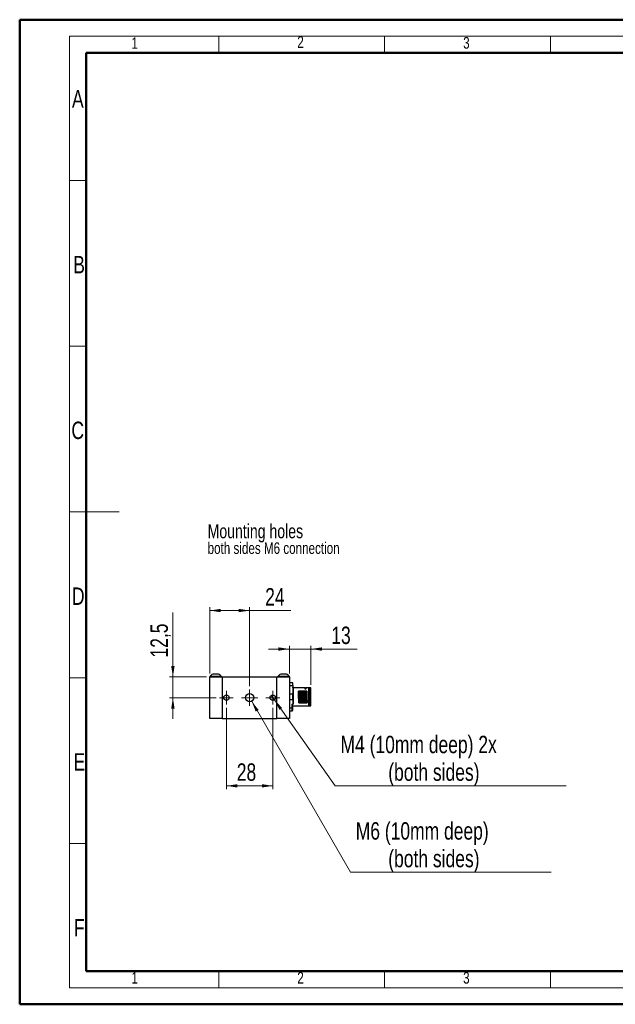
# Model space of a CAD drawing. Header units: millimetres. Extents: x 0 to 420, y 0 to 297.
# Tile 1 of 3: x 0 to 180, y 0 to 297. Entities that reach past the tile are written whole.
import ezdxf

# ---------------------------------------------------------------- set-up
doc = ezdxf.new("R2010")
doc.units = ezdxf.units.MM
doc.styles.add('SLDTEXTSTYLE0', font='TXT', dxfattribs={"width": 0.75})
doc.dimstyles.new('SLDDIMSTYLE0', dxfattribs={"dimtxt": 5.25, "dimasz": 3.302, "dimexe": 0, "dimexo": 0.0625, "dimgap": 1.3125, "dimtad": 1, "dimlfac": 2, "dimrnd": 1e-09, "dimzin": 12, "dimdsep": 46, "dimtxsty": 'SLDTEXTSTYLE0', "dimsah": 1, "dimcen": 0.09, "dimadec": 0, "dimazin": 3, "dimtfac": 1, "dimtofl": 0, "dimtmove": 0, "dimatfit": 3, "dimfxl": 1, "dimfrac": 2, "dimtolj": 1, "dimtzin": 12, "dimarcsym": 0})
doc.dimstyles.new('SLDDIMSTYLE1', dxfattribs={"dimtxt": 5.25, "dimasz": 3.302, "dimexe": 0, "dimexo": 0.0625, "dimgap": 1.3125, "dimtad": 1, "dimlfac": 2, "dimrnd": 1e-09, "dimzin": 12, "dimdsep": 46, "dimtxsty": 'SLDTEXTSTYLE0', "dimsah": 1, "dimcen": 0.09, "dimadec": 0, "dimazin": 3, "dimtfac": 1, "dimtmove": 0, "dimatfit": 0, "dimfxl": 1, "dimfrac": 2, "dimtolj": 1, "dimtzin": 12, "dimarcsym": 0})
doc.dimstyles.new('SLDDIMSTYLE2', dxfattribs={"dimtxt": 5.25, "dimasz": 3.302, "dimexe": 0, "dimexo": 0.0625, "dimgap": 1.3125, "dimtad": 0, "dimtih": 1, "dimtoh": 1, "dimlfac": 2, "dimrnd": 1e-09, "dimzin": 12, "dimdsep": 46, "dimtxsty": 'SLDTEXTSTYLE0', "dimsah": 1, "dimcen": 0, "dimadec": 0, "dimazin": 3, "dimtfac": 1, "dimtofl": 0, "dimtmove": 0, "dimatfit": 3, "dimfxl": 1, "dimfrac": 2, "dimtolj": 1, "dimtzin": 12, "dimarcsym": 0})
doc.dimstyles.new('SLDDIMSTYLE3', dxfattribs={"dimtxt": 5.25, "dimasz": 3.302, "dimexe": 0, "dimexo": 0.0625, "dimgap": 1.3125, "dimtad": 0, "dimtih": 1, "dimtoh": 1, "dimlfac": 2, "dimrnd": 1e-09, "dimzin": 12, "dimdsep": 46, "dimtxsty": 'SLDTEXTSTYLE0', "dimblk1": 'NONE', "dimsah": 1, "dimcen": 0, "dimadec": 0, "dimazin": 3, "dimtfac": 1, "dimtmove": 0, "dimatfit": 3, "dimldrblk": 'NONE', "dimfxl": 1, "dimfrac": 2, "dimtolj": 1, "dimtzin": 12, "dimarcsym": 0})
doc.dimstyles.new('SLDDIMSTYLE4', dxfattribs={"dimtxt": 5.25, "dimasz": 3.302, "dimexe": 0, "dimexo": 0.0625, "dimgap": 1.3125, "dimtad": 1, "dimdec": 1, "dimlfac": 2, "dimrnd": 1e-09, "dimzin": 12, "dimdsep": 46, "dimtxsty": 'SLDTEXTSTYLE0', "dimsah": 1, "dimcen": 0.09, "dimadec": 0, "dimazin": 3, "dimtfac": 1, "dimtdec": 1, "dimtmove": 0, "dimatfit": 0, "dimfxl": 1, "dimfrac": 2, "dimtolj": 1, "dimtzin": 12, "dimarcsym": 0})

# ---------------------------------------------------------------- blocks, each defined once
blk = doc.blocks.new('SW_NOTE_0')
at = {"color": 0, "linetype": 'Continuous', "lineweight": 0, "attachment_point": 1, "style": 'SLDTEXTSTYLE0'}
for s, insert, char_height in [('Mounting holes', (0, 5.46), 4.2333), ('both sides M6 connection', (0, -0.01), 3.5)]:
    blk.add_mtext(s, dxfattribs=dict(at, insert=insert, char_height=char_height))
blk = doc.blocks.new('_D_2')
at = {"color": 7, "linetype": 'Continuous', "lineweight": 18}
for p, q in [((81.41, 107.38), (75.06, 107.38)), ((81.41, 99.95), (81.41, 108.38)), ((81.41, 107.38), (87.91, 107.38)), ((87.91, 96.63), (87.91, 108.38)), ((87.91, 107.38), (101.79, 107.38))]:
    blk.add_line(p, q, dxfattribs=at)
for points in [[(81.41, 107.38), (78.1, 107.89), (78.1, 106.87)], [(87.91, 107.38), (91.21, 106.87), (91.21, 107.89)]]:
    blk.add_solid(points, dxfattribs=at)
at = {"color": 7, "linetype": 'Continuous', "lineweight": 18, "insert": (94.03, 114.15), "char_height": 5.25, "attachment_point": 1, "style": 'SLDTEXTSTYLE0'}
blk.add_mtext('13', dxfattribs=at)
blk = doc.blocks.new('_D_3')
at = {"color": 7, "linetype": 'Continuous', "lineweight": 18}
for p, q in [((70.03, 91.62), (99.81, 40.04)), ((99.81, 40.04), (160.31, 40.04))]:
    blk.add_line(p, q, dxfattribs=at)
blk.add_solid([(70.03, 91.62), (71.24, 88.51), (72.12, 89.01)], dxfattribs=at)
at = {"color": 7, "linetype": 'Continuous', "lineweight": 18, "char_height": 5.25, "attachment_point": 1, "style": 'SLDTEXTSTYLE0'}
for s, insert in [('M6 (10mm deep)', (101.4, 55.14)), ('(both sides)', (111.21, 46.8))]:
    blk.add_mtext(s, dxfattribs=dict(at, insert=insert))
blk = doc.blocks.new('_D_4')
at = {"color": 7, "linetype": 'Continuous', "lineweight": 18}
for p, q in [((75.93, 93.38), (76.88, 92.03)), ((76.88, 92.03), (95.22, 66.11)), ((95.22, 66.11), (164.9, 66.11))]:
    blk.add_line(p, q, dxfattribs=at)
blk.add_solid([(76.88, 92.03), (78.38, 89.04), (79.21, 89.63)], dxfattribs=at)
at = {"color": 7, "linetype": 'Continuous', "lineweight": 18, "char_height": 5.25, "attachment_point": 1, "style": 'SLDTEXTSTYLE0'}
for s, insert in [('M4 (10mm deep) 2x', (96.81, 81.22)), ('(both sides)', (111.21, 72.88))]:
    blk.add_mtext(s, dxfattribs=dict(at, insert=insert))
blk = doc.blocks.new('_NONE')
blk = doc.blocks.new('_D_5')
at = {"color": 7, "linetype": 'Continuous', "lineweight": 18}
for p, q in [((57.41, 99.95), (57.41, 119.99)), ((57.41, 118.99), (69.41, 118.99)), ((69.41, 96.2), (69.41, 119.99)), ((69.41, 118.99), (81.85, 118.99))]:
    blk.add_line(p, q, dxfattribs=at)
for points in [[(57.41, 118.99), (60.71, 118.49), (60.71, 119.5)], [(69.41, 118.99), (66.1, 119.5), (66.1, 118.49)]]:
    blk.add_solid(points, dxfattribs=at)
at = {"color": 7, "linetype": 'Continuous', "lineweight": 18, "insert": (74.09, 125.76), "char_height": 5.25, "attachment_point": 1, "style": 'SLDTEXTSTYLE0'}
blk.add_mtext('24', dxfattribs=at)
blk = doc.blocks.new('_D_6')
at = {"color": 7, "linetype": 'Continuous', "lineweight": 18}
for p, q in [((46.27, 98.95), (46.27, 118.4)), ((56.41, 98.95), (45.27, 98.95)), ((46.27, 92.7), (46.27, 98.95)), ((59.33, 92.7), (45.27, 92.7)), ((46.27, 92.7), (46.27, 86.35))]:
    blk.add_line(p, q, dxfattribs=at)
for points in [[(46.27, 98.95), (46.78, 102.25), (45.76, 102.25)], [(46.27, 92.7), (45.76, 89.4), (46.78, 89.4)]]:
    blk.add_solid(points, dxfattribs=at)
at = {"color": 7, "linetype": 'Continuous', "lineweight": 18, "insert": (39.5, 104.82), "char_height": 5.25, "attachment_point": 1, "rotation": 90, "style": 'SLDTEXTSTYLE0'}
blk.add_mtext('12,5', dxfattribs=at)
blk = doc.blocks.new('_D_7')
at = {"color": 7, "linetype": 'Continuous', "lineweight": 18}
for p, q in [((62.41, 89.63), (62.41, 65.11)), ((76.41, 89.63), (76.41, 65.11)), ((76.41, 66.11), (62.41, 66.11))]:
    blk.add_line(p, q, dxfattribs=at)
for points in [[(62.41, 66.11), (65.71, 65.61), (65.71, 66.62)], [(76.41, 66.11), (73.1, 66.62), (73.1, 65.61)]]:
    blk.add_solid(points, dxfattribs=at)
at = {"color": 7, "linetype": 'Continuous', "lineweight": 18, "insert": (65.53, 72.88), "char_height": 5.25, "attachment_point": 1, "style": 'SLDTEXTSTYLE0'}
blk.add_mtext('28', dxfattribs=at)
blk = doc.blocks.new('SW_CENTERMARKSYMBOL_0')
at = {"color": 0, "linetype": 'Continuous', "lineweight": 0}
for p, q in [((-1.25, 0), (-2.075, 0)), ((0, 0), (-1.25, 0)), ((0, 1.25), (0, 2.075)), ((0, 0), (0, 1.25)), ((0, 0), (0, -1.25)), ((0, 0), (1.25, 0)), ((1.25, 0), (2.075, 0)), ((0, -1.25), (0, -2.075))]:
    blk.add_line(p, q, dxfattribs=at)
blk = doc.blocks.new('SW_CENTERMARKSYMBOL_1')
at = {"color": 0, "linetype": 'Continuous', "lineweight": 0}
for p, q in [((-1.25, 0), (-2.075, 0)), ((0, 0), (-1.25, 0)), ((0, 1.25), (0, 2.075)), ((0, 0), (0, 1.25)), ((0, 0), (0, -1.25)), ((0, 0), (1.25, 0)), ((1.25, 0), (2.075, 0)), ((0, -1.25), (0, -2.075))]:
    blk.add_line(p, q, dxfattribs=at)
blk = doc.blocks.new('SW_CENTERMARKSYMBOL_2')
at = {"color": 0, "linetype": 'Continuous', "lineweight": 0}
for p, q in [((-1.25, 0), (-2.5, 0)), ((0, 0), (-1.25, 0)), ((0, 1.25), (0, 2.5)), ((0, 0), (0, 1.25)), ((0, 0), (0, -1.25)), ((0, 0), (1.25, 0)), ((1.25, 0), (2.5, 0)), ((0, -1.25), (0, -2.5))]:
    blk.add_line(p, q, dxfattribs=at)

msp = doc.modelspace()

# ---------------------------------------------------------------- linework, layer by layer
at = {"color": 7, "linetype": 'Continuous', "lineweight": 50}
for p, q in [((0.0788, 0.2148), (0.0788, 297.2148)), ((0.0788, 297.2148), (420.0788, 297.2148)), ((20.0788, 10.2148), (20.0788, 287.2148)), ((20.0788, 287.2148), (410.0788, 287.2148)), ((20.0788, 10.2148), (410.0788, 10.2148)), ((0.0788, 0.2148), (420.0788, 0.2148))]:
    msp.add_line(p, q, dxfattribs=at)
at = {"color": 7, "linetype": 'Continuous', "lineweight": 18}
for p, q in [((15.0788, 292.2148), (415.0788, 292.2148)), ((15.0788, 292.2148), (15.0788, 5.2148)), ((60.0788, 292.2148), (60.0788, 287.2148)), ((110.0788, 292.2148), (110.0788, 287.2148)), ((160.0788, 292.2148), (160.0788, 287.2148)), ((20.0788, 248.7148), (15.0788, 248.7148)), ((20.0788, 198.7148), (15.0788, 198.7148)), ((15.0788, 148.7148), (30.0788, 148.7148)), ((20.0788, 98.7148), (15.0788, 98.7148)), ((20.0788, 48.7148), (15.0788, 48.7148)), ((60.0788, 10.2148), (60.0788, 5.2148)), ((110.0788, 10.2148), (110.0788, 5.2148)), ((160.0788, 10.2148), (160.0788, 5.2148)), ((15.0788, 5.2148), (415.0788, 5.2148))]:
    msp.add_line(p, q, dxfattribs=at)
at = {"color": 7, "linetype": 'Continuous', "lineweight": 25}
for p, q in [((57.4064, 99.1419), (57.4064, 98.9519)), ((60.9064, 99.1419), (57.4064, 99.1419)), ((57.4064, 86.4519), (57.4064, 98.9519)), ((57.4064, 98.9519), (61.1564, 98.9519)), ((60.9064, 98.9519), (60.9064, 99.1419)), ((61.1564, 98.9519), (61.1564, 86.4519)), ((61.1564, 98.9519), (77.6564, 98.9519)), ((77.6564, 86.4519), (77.6564, 98.9519)), ((77.6564, 98.9519), (81.4064, 98.9519)), ((77.9064, 99.1419), (77.9064, 98.9519)), ((81.4064, 99.1419), (77.9064, 99.1419)), ((81.4064, 98.9519), (81.4064, 99.1419)), ((81.4064, 98.9519), (81.4064, 86.4519)), ((82.4064, 97.2019), (81.4064, 97.2019)), ((81.4064, 96.3578), (82.4064, 96.3578)), ((82.4064, 96.3578), (82.4064, 97.2019)), ((82.4064, 96.3578), (82.4064, 93.7961)), ((86.133, 95.6769), (82.5564, 95.6769)), ((87.3064, 95.6769), (86.3814, 95.6769)), ((87.4064, 95.5769), (87.3064, 95.6769)), ((87.3064, 92.9519), (87.3064, 95.6769)), ((87.9064, 95.6269), (87.4064, 95.6269)), ((87.4064, 95.6269), (87.4064, 90.2769)), ((87.9064, 90.2769), (87.9064, 95.6269)), ((82.4064, 93.7961), (81.4064, 93.7961)), ((81.4064, 92.1078), (82.4064, 92.1078)), ((82.4064, 92.1078), (82.4064, 93.7961)), ((82.4064, 92.1078), (82.4064, 90.8019)), ((84.4731, 94.7019), (84.2907, 94.7019)), ((84.6536, 93.8846), (84.6259, 94.7019)), ((84.9731, 94.7019), (84.7907, 94.7019)), ((85.1536, 93.8846), (85.1259, 94.7019)), ((85.4731, 94.7019), (85.2907, 94.7019)), ((85.9731, 94.7019), (85.7907, 94.7019)), ((86.3402, 92.9519), (86.1814, 92.9519)), ((86.4731, 94.7019), (86.2907, 94.7019)), ((86.5227, 92.9519), (86.3402, 92.9519)), ((86.6814, 92.9519), (86.5227, 92.9519)), ((87.3064, 90.2269), (87.3064, 92.9519)), ((82.1064, 89.5461), (81.4064, 89.5461)), ((82.1064, 90.6019), (82.1064, 89.5461)), ((82.1357, 90.2067), (82.1064, 90.2067)), ((82.1064, 89.5461), (82.1064, 88.8019)), ((82.1357, 90.2067), (82.1357, 88.8019)), ((82.2064, 90.7019), (82.3064, 90.7019)), ((82.2064, 90.7019), (82.2064, 90.3039)), ((82.3271, 90.1467), (82.3282, 90.167)), ((82.3271, 88.8019), (82.3271, 90.1467)), ((82.3564, 90.1467), (82.3271, 90.1467)), ((82.3569, 90.1569), (82.3564, 90.1467)), ((82.3564, 90.1467), (82.3564, 88.8019)), ((82.4564, 90.2269), (87.3064, 90.2269)), ((84.3898, 91.2019), (84.5722, 91.2019)), ((84.7369, 91.2019), (84.7092, 92.0193)), ((84.8898, 91.2019), (85.0722, 91.2019)), ((85.2369, 91.2019), (85.2092, 92.0193)), ((85.3898, 91.2019), (85.5722, 91.2019)), ((85.8898, 91.2019), (86.0722, 91.2019)), ((86.3898, 91.2019), (86.5722, 91.2019)), ((87.3064, 90.2269), (87.4064, 90.3269)), ((87.4064, 90.2769), (87.9064, 90.2769)), ((61.1564, 86.4519), (57.4064, 86.4519)), ((61.1564, 86.4519), (77.6564, 86.4519)), ((81.4064, 86.4519), (77.6564, 86.4519)), ((81.4064, 88.7019), (82.0064, 88.7019)), ((82.2564, 88.7019), (82.0064, 88.7019)), ((82.1357, 88.8019), (82.1064, 88.8019)), ((82.1357, 88.8019), (82.3271, 88.8019)), ((82.3564, 88.8019), (82.3271, 88.8019))]:
    msp.add_line(p, q, dxfattribs=at)
at = {"color": 1, "linetype": 'Continuous', "lineweight": 25}
for p, q in [((82.5564, 95.6769), (82.5564, 94.291)), ((82.4564, 90.2567), (82.4564, 90.2269))]:
    msp.add_line(p, q, dxfattribs=at)
at = {"color": 7, "linetype": 'Continuous', "lineweight": 25}
for centre, radius in [((62.4064, 92.7019), 0.825), ((69.4064, 92.7019), 1.25), ((76.4064, 92.7019), 0.825)]:
    msp.add_circle(centre, radius, dxfattribs=at)
for centre, radius, start, end in [((59.1564, 97.6509), 2.2991, 112.094466, 139.567808), ((59.1564, 97.6509), 2.2991, 40.432192, 67.903414), ((79.6564, 97.6509), 2.2991, 112.094466, 139.567808), ((79.6564, 97.6509), 2.2991, 40.432192, 67.903414), ((86.2564, 98.4019), 2.7278, 267.405541, 272.626244), ((82.2064, 90.6019), 0.1, 90, 180), ((82.205, 90.2052), 0.0986, 89.190379, 179.169894), ((82.2452, 90.2013), 0.1096, 110.715034, 177.202015), ((82.8021, 92.9519), 2.825, 256.355234, 260.341376), ((82.3064, 90.8019), 0.1, 270, 0), ((82.3258, 90.1141), 0.0529, 53.994829, 87.470022), ((82.4564, 90.1269), 0.1, 90, 180), ((82.2388, 88.7894), 0.0893, 281.421572, 8.04898), ((82.2564, 88.8019), 0.1, 270, 0)]:
    msp.add_arc(centre, radius, start, end, dxfattribs=at)
msp.add_ellipse((82.8729, 92.9519), major_axis=(2.825, 0), ratio=0.9646016, start_param=4.47424276, end_param=4.56444386, dxfattribs=at)
for points, knots in [([(60.0202, 99.7769), (60.0233, 99.7769), (60.0352, 99.7769), (59.9539, 99.7769), (59.7847, 99.7769), (59.5382, 99.7769), (59.3157, 99.7769), (59.0893, 99.7769), (58.8613, 99.7769), (58.5987, 99.7769), (58.4027, 99.7769), (58.2917, 99.7769), (58.2924, 99.7769), (58.2927, 99.7769)], [0, 0, 0, 0, 0.037075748, 0.14444777, 0.251819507, 0.35919178, 0.466563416, 0.500211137, 0.607582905, 0.71495492, 0.822326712, 0.929698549, 1, 1, 1, 1]), ([(80.5202, 99.7769), (80.5233, 99.7769), (80.5352, 99.7769), (80.4539, 99.7769), (80.2847, 99.7769), (80.0382, 99.7769), (79.8157, 99.7769), (79.5893, 99.7769), (79.3613, 99.7769), (79.0987, 99.7769), (78.9027, 99.7769), (78.7917, 99.7769), (78.7924, 99.7769), (78.7927, 99.7769)], [0, 0, 0, 0, 0.03707574, 0.1444477, 0.25181951, 0.35919208, 0.4665634, 0.50021104, 0.60758291, 0.71495487, 0.82232665, 0.92969855, 1, 1, 1, 1]), ([(82.5564, 95.6769), (82.535, 95.6796), (82.4903, 95.6853), (82.4397, 95.7266), (82.4107, 95.7778), (82.4078, 95.8125), (82.4064, 95.8291)], [0, 0, 0, 0, 0.270669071, 0.563213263, 0.790389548, 1, 1, 1, 1]), ([(86.3814, 95.3733), (86.3798, 95.3811), (86.3766, 95.3967), (86.3509, 95.416), (86.3141, 95.4289), (86.2722, 95.4345), (86.2315, 95.4337), (86.1947, 95.4275), (86.1638, 95.4163), (86.141, 95.4004), (86.1295, 95.38), (86.1328, 95.3565), (86.1528, 95.3331), (86.1877, 95.3145), (86.2301, 95.3048), (86.2713, 95.304), (86.3078, 95.3099), (86.3395, 95.3214), (86.365, 95.3382), (86.3793, 95.3565), (86.3808, 95.3685), (86.3814, 95.3733)], [0, 0, 0, 0, 0.06147432, 0.12310981, 0.18000122, 0.23096226, 0.27808357, 0.32413911, 0.37161516, 0.42255097, 0.47836618, 0.53926602, 0.60314544, 0.66501126, 0.7196279, 0.76664109, 0.81040727, 0.85568634, 0.90584357, 0.96254247, 1, 1, 1, 1]), ([(82.4064, 94.3648), (82.4084, 94.3555), (82.4115, 94.3412), (82.4302, 94.324), (82.4495, 94.3122), (82.4736, 94.3027), (82.5085, 94.2935), (82.5376, 94.292), (82.5564, 94.291)], [0, 0, 0, 0, 0.239427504, 0.368324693, 0.499972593, 0.631620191, 0.760533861, 1, 1, 1, 1]), ([(82.5564, 94.291), (82.5564, 94.1397), (82.5564, 93.8371), (82.5564, 93.3404), (82.5564, 92.8337), (82.5564, 92.3302), (82.5564, 91.8479), (82.5564, 91.4096), (82.5564, 91.022), (82.5564, 90.8207), (82.5564, 90.72)], [0, 0, 0, 0, 0.12598745, 0.2519748, 0.3779623, 0.50394977, 0.62993714, 0.75592463, 0.87796224, 1, 1, 1, 1]), ([(84.2907, 94.7019), (84.2669, 94.7019), (84.2271, 94.7019), (84.1723, 94.7019), (84.1414, 94.7019), (84.1259, 94.7019)], [0, 0, 0, 0, 0.42725405, 0.71362215, 1, 1, 1, 1]), ([(84.2369, 91.2019), (84.2305, 91.3817), (84.2151, 91.8097), (84.1966, 92.4366), (84.178, 93.067), (84.1597, 93.6994), (84.1411, 94.2946), (84.129, 94.6187), (84.1259, 94.7019)], [0, 0, 0, 0, 0.17486709, 0.41649703, 0.50000002, 0.67486704, 0.91649704, 1, 1, 1, 1]), ([(84.3898, 91.2019), (84.3865, 91.3057), (84.3743, 91.6896), (84.353, 92.4638), (84.3262, 93.4866), (84.3054, 94.2416), (84.2936, 94.6115), (84.2907, 94.7019)], [0, 0, 0, 0, 0.10017008, 0.37075489, 0.64156014, 0.91236901, 1, 1, 1, 1]), ([(84.5722, 91.2019), (84.5689, 91.3057), (84.5567, 91.6896), (84.5354, 92.4638), (84.5086, 93.4866), (84.4877, 94.2416), (84.476, 94.6115), (84.4731, 94.7019)], [0, 0, 0, 0, 0.100170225, 0.370754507, 0.641558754, 0.912367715, 1, 1, 1, 1]), ([(84.6259, 94.7019), (84.6046, 94.7019), (84.569, 94.7019), (84.5177, 94.7019), (84.488, 94.7019), (84.4731, 94.7019)], [0, 0, 0, 0, 0.42850918, 0.71424825, 1, 1, 1, 1]), ([(84.7907, 94.7019), (84.7671, 94.7019), (84.7275, 94.7019), (84.6726, 94.7019), (84.6415, 94.7019), (84.6259, 94.7019)], [0, 0, 0, 0, 0.42302452, 0.71150707, 1, 1, 1, 1]), ([(84.6814, 92.9519), (84.6721, 93.2694), (84.6627, 93.5874), (84.6537, 93.884), (84.6536, 93.8846)], [0, 0, 0, 0, 0.99821559, 1, 1, 1, 1]), ([(84.7092, 92.0193), (84.7092, 92.0199), (84.7001, 92.3165), (84.6908, 92.6345), (84.6814, 92.9519)], [0, 0, 0, 0, 0.001780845, 1, 1, 1, 1]), ([(84.8898, 91.2019), (84.8865, 91.3057), (84.8743, 91.6896), (84.853, 92.4638), (84.8262, 93.4866), (84.8054, 94.2416), (84.7936, 94.6115), (84.7907, 94.7019)], [0, 0, 0, 0, 0.10017008, 0.37075488, 0.64156014, 0.91236901, 1, 1, 1, 1]), ([(85.0722, 91.2019), (85.0689, 91.3057), (85.0567, 91.6896), (85.0354, 92.4638), (85.0086, 93.4866), (84.9877, 94.2416), (84.976, 94.6115), (84.9731, 94.7019)], [0, 0, 0, 0, 0.10017023, 0.37075451, 0.64155876, 0.91236773, 1, 1, 1, 1]), ([(85.1259, 94.7019), (85.1046, 94.7019), (85.069, 94.7019), (85.0177, 94.7019), (84.988, 94.7019), (84.9731, 94.7019)], [0, 0, 0, 0, 0.42850918, 0.71424825, 1, 1, 1, 1]), ([(85.2907, 94.7019), (85.2671, 94.7019), (85.2275, 94.7019), (85.1726, 94.7019), (85.1415, 94.7019), (85.1259, 94.7019)], [0, 0, 0, 0, 0.42302452, 0.71150707, 1, 1, 1, 1]), ([(85.1814, 92.9519), (85.1722, 93.2694), (85.163, 93.5874), (85.1537, 93.884), (85.1536, 93.8846)], [0, 0, 0, 0, 0.99821554, 1, 1, 1, 1]), ([(85.2092, 92.0193), (85.2092, 92.0199), (85.1998, 92.3165), (85.1906, 92.6345), (85.1814, 92.9519)], [0, 0, 0, 0, 0.001777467, 1, 1, 1, 1]), ([(85.3898, 91.2019), (85.3865, 91.3057), (85.3743, 91.6896), (85.353, 92.4638), (85.3262, 93.4866), (85.3053, 94.2416), (85.2936, 94.6115), (85.2907, 94.7019)], [0, 0, 0, 0, 0.10017008, 0.37075489, 0.64156015, 0.91236902, 1, 1, 1, 1]), ([(85.6259, 94.7019), (85.6046, 94.7019), (85.569, 94.7019), (85.5177, 94.7019), (85.488, 94.7019), (85.4731, 94.7019)], [0, 0, 0, 0, 0.42851114, 0.71424824, 1, 1, 1, 1]), ([(85.4731, 94.7019), (85.4764, 94.5982), (85.4886, 94.2143), (85.5098, 93.4401), (85.5367, 92.4173), (85.5575, 91.6623), (85.5693, 91.2924), (85.5722, 91.2019)], [0, 0, 0, 0, 0.10017018, 0.37075483, 0.64156019, 0.91236891, 1, 1, 1, 1]), ([(85.6259, 94.7019), (85.6328, 94.5092), (85.6467, 94.1238), (85.6674, 93.4344), (85.6893, 92.6817), (85.7125, 91.8906), (85.7288, 91.4315), (85.7369, 91.2019)], [0, 0, 0, 0, 0.18676293, 0.37351149, 0.56026443, 0.78012934, 1, 1, 1, 1]), ([(85.7907, 94.7019), (85.7671, 94.7019), (85.7275, 94.7019), (85.6726, 94.7019), (85.6415, 94.7019), (85.6259, 94.7019)], [0, 0, 0, 0, 0.42302538, 0.71150852, 1, 1, 1, 1]), ([(85.7907, 94.7019), (85.794, 94.5982), (85.8062, 94.2143), (85.8274, 93.4401), (85.8543, 92.4173), (85.8751, 91.6623), (85.8869, 91.2924), (85.8898, 91.2019)], [0, 0, 0, 0, 0.10017024, 0.37075455, 0.64155884, 0.9123677, 1, 1, 1, 1]), ([(85.9731, 94.7019), (85.9764, 94.5982), (85.9886, 94.2143), (86.0098, 93.4401), (86.0367, 92.4173), (86.0575, 91.6623), (86.0693, 91.2924), (86.0722, 91.2019)], [0, 0, 0, 0, 0.10017017, 0.37075483, 0.6415602, 0.91236893, 1, 1, 1, 1]), ([(86.1259, 94.7019), (86.1044, 94.7019), (86.0687, 94.7019), (86.0174, 94.7019), (85.9879, 94.7019), (85.9731, 94.7019)], [0, 0, 0, 0, 0.4327959, 0.71639208, 1, 1, 1, 1]), ([(86.1259, 94.7019), (86.1324, 94.5222), (86.1478, 94.0946), (86.1663, 93.4679), (86.1783, 93.0579), (86.1814, 92.9519)], [0, 0, 0, 0, 0.34974132, 0.8320364, 1, 1, 1, 1]), ([(86.2907, 94.7019), (86.2669, 94.7019), (86.2271, 94.7019), (86.1723, 94.7019), (86.1414, 94.7019), (86.1259, 94.7019)], [0, 0, 0, 0, 0.42725404, 0.71362201, 1, 1, 1, 1]), ([(86.1814, 92.9519), (86.1879, 92.731), (86.2033, 92.2053), (86.2218, 91.6099), (86.2338, 91.2857), (86.2369, 91.2019)], [0, 0, 0, 0, 0.349741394, 0.832034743, 1, 1, 1, 1]), ([(86.2907, 94.7019), (86.294, 94.5983), (86.3017, 94.3561), (86.3137, 93.9366), (86.327, 93.4527), (86.3358, 93.1204), (86.3402, 92.9519)], [0, 0, 0, 0, 0.19975516, 0.4666496, 0.72963514, 1, 1, 1, 1]), ([(86.3402, 92.9519), (86.3461, 92.7313), (86.3609, 92.1746), (86.3776, 91.5847), (86.3881, 91.2549), (86.3898, 91.2019)], [0, 0, 0, 0, 0.35526954, 0.89635596, 1, 1, 1, 1]), ([(86.4731, 94.7019), (86.4764, 94.5983), (86.4841, 94.3561), (86.4962, 93.9366), (86.5093, 93.4527), (86.5182, 93.1204), (86.5227, 92.9519)], [0, 0, 0, 0, 0.19975525, 0.46664996, 0.72963547, 1, 1, 1, 1]), ([(86.6259, 94.7019), (86.6044, 94.7019), (86.5687, 94.7019), (86.5174, 94.7019), (86.4879, 94.7019), (86.4731, 94.7019)], [0, 0, 0, 0, 0.432791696, 0.716389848, 1, 1, 1, 1]), ([(86.5227, 92.9519), (86.5285, 92.7313), (86.5432, 92.1746), (86.5598, 91.5847), (86.5705, 91.2549), (86.5722, 91.2019)], [0, 0, 0, 0, 0.35526966, 0.89635617, 1, 1, 1, 1]), ([(86.6259, 94.7019), (86.6324, 94.5222), (86.6477, 94.0942), (86.6663, 93.4674), (86.6783, 93.0573), (86.6814, 92.9519)], [0, 0, 0, 0, 0.349732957, 0.832992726, 1, 1, 1, 1]), ([(86.6814, 92.9519), (86.6879, 92.731), (86.7032, 92.2047), (86.7218, 91.6093), (86.7338, 91.2852), (86.7369, 91.2019)], [0, 0, 0, 0, 0.349732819, 0.832992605, 1, 1, 1, 1]), ([(82.4632, 90.7019), (82.4604, 90.7019), (82.4354, 90.7019), (82.3854, 90.7019), (82.3227, 90.7019), (82.3126, 90.7019), (82.3064, 90.7019)], [0, 0, 0, 0, 0.02485326, 0.22206093, 0.52977537, 1, 1, 1, 1]), ([(82.3282, 90.167), (82.3299, 90.1753), (82.3322, 90.1859), (82.3425, 90.2055), (82.3599, 90.2257), (82.3929, 90.2456), (82.4257, 90.2546), (82.4477, 90.2566), (82.4556, 90.2567), (82.4564, 90.2567)], [0, 0, 0, 0, 0.14925374, 0.1908422, 0.39061312, 0.6110831, 0.86061122, 0.9847245, 1, 1, 1, 1]), ([(82.4564, 90.2567), (82.4557, 90.2566), (82.4497, 90.2558), (82.4328, 90.252), (82.4076, 90.2403), (82.3821, 90.2179), (82.3684, 90.1964), (82.3602, 90.1761), (82.3584, 90.1653), (82.3569, 90.1569)], [0, 0, 0, 0, 0.016785, 0.13971516, 0.38964903, 0.61003076, 0.80940557, 0.85072731, 1, 1, 1, 1]), ([(82.4064, 90.8019), (82.4064, 90.8019), (82.4064, 90.7884), (82.4172, 90.7675), (82.4525, 90.7426), (82.4885, 90.7286), (82.5202, 90.7221), (82.543, 90.7202), (82.5533, 90.7201), (82.5564, 90.72)], [0, 0, 0, 0, 0.00007032, 0.40877058, 0.67002083, 0.82491541, 0.92517473, 0.97689716, 1, 1, 1, 1]), ([(82.5564, 90.72), (82.556, 90.7198), (82.5443, 90.7143), (82.5145, 90.7045), (82.4815, 90.7029), (82.4632, 90.7019)], [0, 0, 0, 0, 0.017297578, 0.453912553, 1, 1, 1, 1]), ([(84.2369, 91.2019), (84.2585, 91.2019), (84.2942, 91.2019), (84.3455, 91.2019), (84.375, 91.2019), (84.3898, 91.2019)], [0, 0, 0, 0, 0.4327959, 0.71639208, 1, 1, 1, 1]), ([(84.5722, 91.2019), (84.5958, 91.2019), (84.6354, 91.2019), (84.6902, 91.2019), (84.7214, 91.2019), (84.7369, 91.2019)], [0, 0, 0, 0, 0.42302452, 0.71150707, 1, 1, 1, 1]), ([(84.7369, 91.2019), (84.7583, 91.2019), (84.7939, 91.2019), (84.8451, 91.2019), (84.8749, 91.2019), (84.8898, 91.2019)], [0, 0, 0, 0, 0.42850918, 0.71424825, 1, 1, 1, 1]), ([(85.0722, 91.2019), (85.0958, 91.2019), (85.1354, 91.2019), (85.1902, 91.2019), (85.2214, 91.2019), (85.2369, 91.2019)], [0, 0, 0, 0, 0.42302452, 0.71150707, 1, 1, 1, 1]), ([(85.2369, 91.2019), (85.2583, 91.2019), (85.2939, 91.2019), (85.3451, 91.2019), (85.3749, 91.2019), (85.3898, 91.2019)], [0, 0, 0, 0, 0.42850918, 0.71424825, 1, 1, 1, 1]), ([(85.5722, 91.2019), (85.5958, 91.2019), (85.6354, 91.2019), (85.6902, 91.2019), (85.7214, 91.2019), (85.7369, 91.2019)], [0, 0, 0, 0, 0.42302452, 0.71150707, 1, 1, 1, 1]), ([(85.7369, 91.2019), (85.7583, 91.2019), (85.7939, 91.2019), (85.8451, 91.2019), (85.8749, 91.2019), (85.8898, 91.2019)], [0, 0, 0, 0, 0.42850917, 0.71424625, 1, 1, 1, 1]), ([(86.0722, 91.2019), (86.096, 91.2019), (86.1358, 91.2019), (86.1906, 91.2019), (86.2215, 91.2019), (86.2369, 91.2019)], [0, 0, 0, 0, 0.42725612, 0.71362421, 1, 1, 1, 1]), ([(86.2369, 91.2019), (86.2585, 91.2019), (86.2942, 91.2019), (86.3455, 91.2019), (86.375, 91.2019), (86.3898, 91.2019)], [0, 0, 0, 0, 0.43279365, 0.71638984, 1, 1, 1, 1]), ([(86.5722, 91.2019), (86.596, 91.2019), (86.6358, 91.2019), (86.6906, 91.2019), (86.7215, 91.2019), (86.7369, 91.2019)], [0, 0, 0, 0, 0.42725612, 0.71362201, 1, 1, 1, 1]), ([(82.0064, 88.7019), (82.0107, 88.7021), (82.0202, 88.7025), (82.0364, 88.706), (82.0627, 88.7168), (82.0971, 88.7476), (82.1026, 88.7798), (82.1064, 88.8019)], [0, 0, 0, 0, 0.04053467, 0.09136313, 0.18035462, 0.43746446, 1, 1, 1, 1])]:
    msp.add_open_spline(points, degree=3, knots=knots, dxfattribs=at)

# ---------------------------------------------------------------- block references
at = {"color": 7, "linetype": 'Continuous', "lineweight": 0}
for name, p in [('SW_NOTE_0', (56.7377, 139.5775)), ('SW_CENTERMARKSYMBOL_2', (69.4064, 92.7019)), ('SW_CENTERMARKSYMBOL_0', (62.4064, 92.7019)), ('SW_CENTERMARKSYMBOL_1', (76.4064, 92.7019))]:
    msp.add_blockref(name, p, dxfattribs=at)

# ---------------------------------------------------------------- texts
at = {"color": 7, "linetype": 'Continuous', "lineweight": 0, "attachment_point": 1, "style": 'SLDTEXTSTYLE0'}
for s, insert, char_height in [('1', (33.7803, 291.9372), 3.5), ('2', (83.7803, 292.2257), 3.5), ('3', (133.7968, 291.9735), 3.5), ('A', (15.8491, 275.9681), 5.25), ('B', (16.2311, 225.9562), 5.25), ('C', (15.6703, 175.9748), 5.25), ('D', (15.8374, 125.9461), 5.25), ('E', (16.3222, 75.9647), 5.25), ('F', (16.4457, 25.9602), 5.25), ('1', (33.7814, 9.9497), 3.5), ('2', (83.7787, 9.9511), 3.5), ('3', (133.7787, 9.9511), 3.5)]:
    msp.add_mtext(s, dxfattribs=dict(at, insert=insert, char_height=char_height))

# ---------------------------------------------------------------- dimensions: what is measured, and where the dimension line sits
at = {"color": 7, "linetype": 'Continuous', "lineweight": 18}
for base, p1, p2, dimstyle, picture, middle in [((69.4064, 118.9931), (57.4064, 98.9519), (69.4064, 95.2019), 'SLDDIMSTYLE0', '_D_5', (77.9694, 118.9931)), ((87.9064, 107.3799), (81.4064, 98.9519), (87.9064, 95.6269), 'SLDDIMSTYLE1', '_D_2', (97.9064, 107.3799)), ((62.4064, 66.1147), (76.4064, 90.6269), (62.4064, 90.6269), 'SLDDIMSTYLE0', '_D_7', (69.4064, 66.1147))]:
    dim = msp.add_linear_dim(base=base, p1=p1, p2=p2, dimstyle=dimstyle, dxfattribs=at)
    dim.commit()
    dim.dimension.update_dxf_attribs({"geometry": picture, "text_midpoint": middle, "dimtype": 160})
dim = msp.add_linear_dim(base=(46.2702, 98.9519), p1=(60.3314, 92.7019), p2=(57.4064, 98.9519), angle=90, dimstyle='SLDDIMSTYLE4', dxfattribs=at)
dim.commit()
dim.dimension.update_dxf_attribs({"geometry": '_D_6', "text_midpoint": (46.2702, 111.6088), "dimtype": 160})
for p1, p2, text, dimstyle, picture, middle in [((68.7814, 93.7845), (70.0314, 91.6194), 'M6 (10mm deep)\\P(both sides)', 'SLDDIMSTYLE2', '_D_3', (130.8559, 48.3694)), ((75.9298, 93.3753), (76.883, 92.0285), 'M4 (10mm deep) 2x\\P(both sides)', 'SLDDIMSTYLE3', '_D_4', (130.8559, 74.449))]:
    dim = msp.add_diameter_dim_2p(p1=p1, p2=p2, text=text, dimstyle=dimstyle, override={"dimpost": '<>'}, dxfattribs=at)
    dim.commit()
    dim.dimension.update_dxf_attribs({"geometry": picture, "text_midpoint": middle, "dimtype": 163})

doc.saveas('drawing.dxf')
